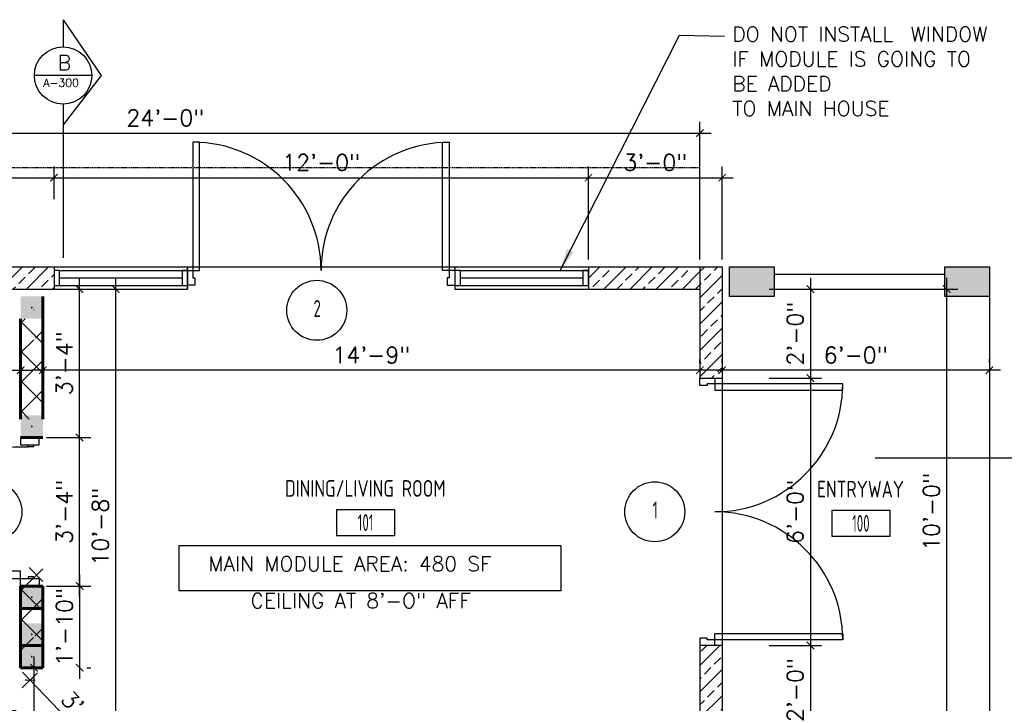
# Model space of a CAD drawing. Header units: inches. Extents: x -3803 to 30720, y -3756 to 4522.
# Tile 23 of 52: x 29242 to 29507, y 2631 to 2815. Entities that reach past the tile are written whole.
import ezdxf
from ezdxf.enums import TextEntityAlignment as Align

# ---------------------------------------------------------------- set-up
doc = ezdxf.new("R2010")
doc.units = ezdxf.units.IN
doc.header["$LTSCALE"] = 0.011
doc.header["$MEASUREMENT"] = 0
doc.header["$PDMODE"] = 1
doc.linetypes.add('DASHED', pattern=[0.75, 0.5, -0.25])
doc.layers.get('0').update_dxf_attribs({"linetype": 'CONTINUOUS'})
doc.layers.get('Defpoints').update_dxf_attribs({"linetype": 'CONTINUOUS'})
for name, color, linetype, lineweight in [('A-DETL-GENF', 92, 'CONTINUOUS', 9), ('A-WALL', 113, 'CONTINUOUS', 18), ('A-WALL-PATT', 111, 'CONTINUOUS', 60), ('DIM', 4, 'CONTINUOUS', 13)]:
    doc.layers.add(name, color=color, linetype=linetype, lineweight=lineweight)
for name, color, linetype in [('a-door', 2, 'CONTINUOUS'), ('G-SYMB', 1, 'CONTINUOUS'), ('Hatch-ExisWalls', 123, 'CONTINUOUS'), ('roof', 8, 'DASHED'), ('TEXT', 2, 'CONTINUOUS'), ('Walls', 5, 'CONTINUOUS')]:
    doc.layers.add(name, color=color, linetype=linetype)
doc.styles.add('MED', font='archstyl.shx', dxfattribs={"width": 0.8, "height": 0.125})
doc.styles.add('ROMANS', font='romans.shx')
doc.styles.add('SMA', font='archstyl.shx', dxfattribs={"width": 0.8, "height": 0.0625})
doc.dimstyles.new('ANGEL', dxfattribs={"dimtxt": 4.375, "dimasz": 2, "dimexe": 3, "dimexo": 2, "dimgap": 1.5, "dimtad": 1, "dimdec": 0, "dimzin": 3, "dimdsep": 46, "dimlunit": 4, "dimtxsty": 'ROMANS', "dimblk": 'ARCHTICK', "dimcen": 0, "dimdle": 3, "dimclrd": 4, "dimclre": 4, "dimclrt": 2, "dimadec": 0, "dimazin": 0, "dimtfac": 1, "dimtdec": 0, "dimtmove": 1, "dimatfit": 3, "dimfxl": 1, "dimfrac": 2, "dimtolj": 1, "dimtzin": 0, "dimarcsym": 0})
doc.dimstyles.new('Copy of STANDARD', dxfattribs={"dimtxt": 8, "dimasz": 3, "dimexe": 3, "dimexo": 3, "dimgap": 3, "dimtad": 1, "dimrnd": 1, "dimzin": 3, "dimdsep": 46, "dimlunit": 4, "dimtxsty": 'Standard', "dimblk": 'ARCHTICK', "dimcen": 3, "dimdle": 3, "dimadec": 0, "dimazin": 0, "dimtfac": 1, "dimtix": 1, "dimtofl": 0, "dimtmove": 1, "dimatfit": 3, "dimfxl": 3, "dimtolj": 1, "dimtzin": 0, "dimlwd": -1, "dimlwe": -1, "dimarcsym": 0})
pattern_1 = [(45, (-8.147, 0), (-3.5355339, 3.5355339), []), (45, (-4.6117, 0), (-3.5355339, 3.5355339), [2.5, -1.25])]

# ---------------------------------------------------------------- blocks, each defined once
blk = doc.blocks.new('AINC-DOORID')
at = {"layer": 'G-SYMB'}
blk.add_circle((0, 0), 0.1673, dxfattribs=at)
at = {"layer": 'G-SYMB', "color": 4, "linetype": 'Continuous', "style": 'SMA', "width": 0.75}
blk.add_attdef('DNUM', text='', height=0.0938, dxfattribs=at).set_placement((0.0025, 0.0102), align=Align.MIDDLE)
blk = doc.blocks.new('_ArchTick')
at = {"color": 0, "linetype": 'ByBlock', "const_width": 0.15}
blk.add_lwpolyline([(-0.5, -0.5), (0.5, 0.5)], dxfattribs=at)
blk = doc.blocks.new('*D388')
at = {"layer": 'Defpoints', "color": 0, "transparency": 16777216}
for p in [(-166.32, 0), (-157.39, 0), (-147.68, -128)]:
    blk.add_point(p, dxfattribs=at)
at = {"layer": 'DIM', "color": 4, "lineweight": -2, "transparency": 16777216}
for p, q in [((-157.39, -131), (-157.39, 3)), ((-164.32, 0), (-154.39, 0)), ((-149.68, -128), (-160.39, -128))]:
    blk.add_line(p, q, dxfattribs=at)
at = {"layer": 'DIM', "color": 4, "lineweight": -2, "transparency": 16777216, "xscale": 2, "yscale": 2, "zscale": 2}
for p, rotation in [((-157.39, 0), 90), ((-157.39, -128), 270)]:
    blk.add_blockref('_ArchTick', p, dxfattribs=dict(at, rotation=rotation))
at = {"layer": 'DIM', "color": 2, "transparency": 16777216, "insert": (-161.5, -64), "char_height": 4.375, "attachment_point": 5, "rotation": 90, "style": 'ROMANS'}
blk.add_mtext('\\A1;10\'-8"', dxfattribs=at)
blk = doc.blocks.new('AINC-ROOMID')
at = {"layer": 'G-SYMB'}
blk.add_lwpolyline([(-0.2473, -0.3519), (0.2533, -0.3519), (0.2533, -0.1607), (-0.2473, -0.1607)], close=True, dxfattribs=at)
at = {"layer": 'G-SYMB', "color": 4, "linetype": 'Continuous', "style": 'MED', "oblique": -180, "text_generation_flag": 6}
for tag, p in [('%%UROOM-ID', (0, 0.2093)), ('%%USPAN', (0, 0))]:
    blk.add_attdef(tag, text='', height=0.125, rotation=180, dxfattribs=at).set_placement(p, align=Align.MIDDLE)
at = {"layer": 'G-SYMB', "color": 4, "linetype": 'Continuous', "style": 'MED', "text_generation_flag": 6, "width": 0.75}
blk.add_attdef('R-NUM', text='', height=0.125, rotation=180, dxfattribs=at).set_placement((0.003, -0.2563), align=Align.MIDDLE)
blk = doc.blocks.new('*D399')
at = {"color": 4, "lineweight": -2, "ltscale": 10, "transparency": 16777216}
for p, q in [((-177, -19.88), (-177, -18.88)), ((0, -19.88), (0, -18.88)), ((3, -21.88), (-180, -21.88))]:
    blk.add_line(p, q, dxfattribs=at)
at = {"layer": 'Defpoints', "color": 0, "ltscale": 10, "transparency": 16777216}
for p in [(-177, -21.88), (-177, -21.88), (0, -21.88)]:
    blk.add_point(p, dxfattribs=at)
at = {"color": 4, "lineweight": -2, "ltscale": 10, "transparency": 16777216, "xscale": 2, "yscale": 2, "zscale": 2, "rotation": 180}
blk.add_blockref('_ArchTick', (-177, -21.88), dxfattribs=at)
at = {"color": 4, "lineweight": -2, "ltscale": 10, "transparency": 16777216, "xscale": 2, "yscale": 2, "zscale": 2}
blk.add_blockref('_ArchTick', (0, -21.88), dxfattribs=at)
at = {"color": 2, "ltscale": 10, "transparency": 16777216, "insert": (-88.5, -17.78), "char_height": 4.375, "attachment_point": 5, "style": 'ROMANS'}
blk.add_mtext('\\A1;14\'-9"', dxfattribs=at)
blk = doc.blocks.new('*D400')
at = {"layer": 'Defpoints', "color": 0, "ltscale": 10, "transparency": 16777216}
for p in [(-183, -21.88), (-280, -29.53), (-183, -29.53)]:
    blk.add_point(p, dxfattribs=at)
at = {"layer": 'DIM', "color": 4, "lineweight": -2, "ltscale": 10, "transparency": 16777216}
for p, q in [((-280, -27.53), (-280, -18.88)), ((-183, -27.53), (-183, -18.88)), ((-283, -21.88), (-180, -21.88))]:
    blk.add_line(p, q, dxfattribs=at)
at = {"layer": 'DIM', "color": 4, "lineweight": -2, "ltscale": 10, "transparency": 16777216, "xscale": 2, "yscale": 2, "zscale": 2, "rotation": 180}
blk.add_blockref('_ArchTick', (-280, -21.88), dxfattribs=at)
at = {"layer": 'DIM', "color": 4, "lineweight": -2, "ltscale": 10, "transparency": 16777216, "xscale": 2, "yscale": 2, "zscale": 2}
blk.add_blockref('_ArchTick', (-183, -21.88), dxfattribs=at)
at = {"layer": 'DIM', "color": 2, "ltscale": 10, "transparency": 16777216, "insert": (-231.5, -16.81), "char_height": 4.375, "attachment_point": 5, "style": 'ROMANS'}
blk.add_mtext('\\A1;8\'-1 {\\H0.7x;\\S3/4;}"', dxfattribs=at)
blk = doc.blocks.new('*D475')
at = {"layer": 'Defpoints', "color": 0, "ltscale": 10, "transparency": 16777216}
for p in [(-177, -80), (-167.09, -80), (-167.15, -102)]:
    blk.add_point(p, dxfattribs=at)
at = {"layer": 'DIM', "color": 4, "lineweight": -2, "ltscale": 10, "transparency": 16777216}
for p, q in [((-167.09, -105), (-167.09, -77)), ((-175, -80), (-164.09, -80)), ((-165.15, -102), (-164.09, -102))]:
    blk.add_line(p, q, dxfattribs=at)
at = {"layer": 'DIM', "color": 4, "lineweight": -2, "ltscale": 10, "transparency": 16777216, "xscale": 2, "yscale": 2, "zscale": 2}
for p, rotation in [((-167.09, -80), 90), ((-167.09, -102), 270)]:
    blk.add_blockref('_ArchTick', p, dxfattribs=dict(at, rotation=rotation))
at = {"layer": 'DIM', "color": 2, "ltscale": 10, "transparency": 16777216, "insert": (-171.2, -91), "char_height": 4.375, "attachment_point": 5, "rotation": 90, "style": 'ROMANS'}
blk.add_mtext('\\A1;1\'-10"', dxfattribs=at)
blk = doc.blocks.new('*D476')
at = {"layer": 'Defpoints', "color": 0, "ltscale": 10, "transparency": 16777216}
for p in [(-178, -40), (-167.11, -40), (-178, -80)]:
    blk.add_point(p, dxfattribs=at)
at = {"layer": 'DIM', "color": 4, "lineweight": -2, "ltscale": 10, "transparency": 16777216}
for p, q in [((-167.11, -83), (-167.11, -37)), ((-176, -40), (-164.11, -40)), ((-176, -80), (-164.11, -80))]:
    blk.add_line(p, q, dxfattribs=at)
at = {"layer": 'DIM', "color": 4, "lineweight": -2, "ltscale": 10, "transparency": 16777216, "xscale": 2, "yscale": 2, "zscale": 2}
for p, rotation in [((-167.11, -40), 90), ((-167.11, -80), 270)]:
    blk.add_blockref('_ArchTick', p, dxfattribs=dict(at, rotation=rotation))
at = {"layer": 'DIM', "color": 2, "ltscale": 10, "transparency": 16777216, "insert": (-171.21, -60), "char_height": 4.375, "attachment_point": 5, "rotation": 90, "style": 'ROMANS'}
blk.add_mtext('\\A1;3\'-4"', dxfattribs=at)
blk = doc.blocks.new('*D477')
at = {"layer": 'Defpoints', "color": 0, "ltscale": 10, "transparency": 16777216}
for p in [(-177, 0), (-167.15, 0), (-177, -40)]:
    blk.add_point(p, dxfattribs=at)
at = {"layer": 'DIM', "color": 4, "lineweight": -2, "ltscale": 10, "transparency": 16777216}
for p, q in [((-167.15, -43), (-167.15, 3)), ((-175, 0), (-164.15, 0)), ((-175, -40), (-164.15, -40))]:
    blk.add_line(p, q, dxfattribs=at)
at = {"layer": 'DIM', "color": 4, "lineweight": -2, "ltscale": 10, "transparency": 16777216, "xscale": 2, "yscale": 2, "zscale": 2}
for p, rotation in [((-167.15, 0), 90), ((-167.15, -40), 270)]:
    blk.add_blockref('_ArchTick', p, dxfattribs=dict(at, rotation=rotation))
at = {"layer": 'DIM', "color": 2, "ltscale": 10, "transparency": 16777216, "insert": (-171.25, -20), "char_height": 4.375, "attachment_point": 5, "rotation": 90, "style": 'ROMANS'}
blk.add_mtext('\\A1;3\'-4"', dxfattribs=at)
blk = doc.blocks.new('*D478')
at = {"layer": 'Defpoints', "color": 0, "ltscale": 10, "transparency": 16777216}
for p in [(-177, -102), (-151.93, -128), (-155.39, -131.33)]:
    blk.add_point(p, dxfattribs=at)
at = {"layer": 'DIM', "color": 4, "lineweight": -2, "ltscale": 10, "transparency": 16777216}
for p, q in [((-178.44, -103.39), (-182.61, -107.41)), ((-182.53, -103.17), (-153.3, -133.49)), ((-153.37, -129.39), (-157.55, -133.41))]:
    blk.add_line(p, q, dxfattribs=at)
at = {"layer": 'DIM', "color": 4, "lineweight": -2, "ltscale": 10, "transparency": 16777216, "xscale": 2, "yscale": 2, "zscale": 2}
for p, rotation in [((-180.45, -105.33), 133.9537761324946), ((-155.39, -131.33), 313.9537761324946)]:
    blk.add_blockref('_ArchTick', p, dxfattribs=dict(at, rotation=rotation))
at = {"layer": 'DIM', "color": 2, "ltscale": 10, "transparency": 16777216, "insert": (-164.96, -115.48), "char_height": 4.375, "attachment_point": 5, "rotation": 313.9538, "style": 'ROMANS'}
blk.add_mtext('\\A1;3\'-0"', dxfattribs=at)
blk = doc.blocks.new('*D404')
at = {"layer": 'Defpoints', "color": 0, "ltscale": 10, "transparency": 16777216}
for p in [(-179.39, -102), (-178.86, -102), (-178.86, -141)]:
    blk.add_point(p, dxfattribs=at)
at = {"layer": 'DIM', "color": 4, "lineweight": -2, "ltscale": 10, "transparency": 16777216}
for p, q in [((-179.39, -144), (-179.39, -99)), ((-180.86, -102), (-182.39, -102)), ((-180.86, -141), (-182.39, -141))]:
    blk.add_line(p, q, dxfattribs=at)
at = {"layer": 'DIM', "color": 4, "lineweight": -2, "ltscale": 10, "transparency": 16777216, "xscale": 2, "yscale": 2, "zscale": 2}
for p, rotation in [((-179.39, -102), 90), ((-179.39, -141), 270)]:
    blk.add_blockref('_ArchTick', p, dxfattribs=dict(at, rotation=rotation))
at = {"layer": 'DIM', "color": 2, "ltscale": 10, "transparency": 16777216, "insert": (-183.49, -121.5), "char_height": 4.375, "attachment_point": 5, "rotation": 90, "style": 'ROMANS'}
blk.add_mtext('\\A1;3\'-3"', dxfattribs=at)
blk = doc.blocks.new('*U7')
for points in [[(0, 0), (1.5, 0), (1.5, 2), (2, 2), (2, 4), (0, 4)], [(72, 0), (70.5, 0), (70.5, 2), (70, 2), (70, 4), (72, 4)]]:
    blk.add_lwpolyline(points)
for points in [[(3.25, 0), (3.25, -34.5), (1.5, -34.5), (1.5, 0)], [(68.75, 0), (68.75, -34.5), (70.5, -34.5), (70.5, 0)]]:
    blk.add_lwpolyline(points, close=True)
for centre, start, end in [((1.5, 0), 270, 0), ((70.5, 0), 180, 270)]:
    blk.add_arc(centre, 34.5, start, end)
blk = doc.blocks.new('*D417')
at = {"layer": 'Defpoints', "color": 0, "transparency": 16777216}
for p in [(0, 42), (0, 6), (-288, 0)]:
    blk.add_point(p, dxfattribs=at)
at = {"layer": 'DIM', "color": 4, "lineweight": -2, "transparency": 16777216}
for p, q in [((-288, 2), (-288, 45)), ((0, 8), (0, 45)), ((-291, 42), (3, 42))]:
    blk.add_line(p, q, dxfattribs=at)
at = {"layer": 'DIM', "color": 4, "lineweight": -2, "transparency": 16777216, "xscale": 2, "yscale": 2, "zscale": 2, "rotation": 180}
blk.add_blockref('_ArchTick', (-288, 42), dxfattribs=at)
at = {"layer": 'DIM', "color": 4, "lineweight": -2, "transparency": 16777216, "xscale": 2, "yscale": 2, "zscale": 2}
blk.add_blockref('_ArchTick', (0, 42), dxfattribs=at)
at = {"layer": 'DIM', "color": 2, "transparency": 16777216, "insert": (-144, 46.1), "char_height": 4.375, "attachment_point": 5, "style": 'ROMANS'}
blk.add_mtext('\\A1;24\'-0"', dxfattribs=at)
blk = doc.blocks.new('*D419')
at = {"layer": 'Defpoints', "color": 0, "transparency": 16777216}
for p in [(56.23, 0), (56.23, -120), (66.47, -120)]:
    blk.add_point(p, dxfattribs=at)
at = {"layer": 'Walls', "color": 4, "lineweight": -2, "transparency": 16777216}
for p, q in [((66.47, 3), (66.47, -123)), ((58.23, 0), (69.47, 0)), ((58.23, -120), (69.47, -120))]:
    blk.add_line(p, q, dxfattribs=at)
at = {"layer": 'Walls', "color": 4, "lineweight": -2, "transparency": 16777216, "xscale": 2, "yscale": 2, "zscale": 2}
for p, rotation in [((66.47, 0), 90), ((66.47, -120), 270)]:
    blk.add_blockref('_ArchTick', p, dxfattribs=dict(at, rotation=rotation))
at = {"layer": 'Walls', "color": 2, "transparency": 16777216, "insert": (62.37, -60), "char_height": 4.375, "attachment_point": 5, "rotation": 90, "style": 'ROMANS'}
blk.add_mtext('\\A1;10\'-0"', dxfattribs=at)
blk = doc.blocks.new('*D439')
at = {"layer": 'Defpoints', "color": 0, "ltscale": 10, "transparency": 16777216}
for p in [(16.66, 0), (16.66, -24), (29.79, -24)]:
    blk.add_point(p, dxfattribs=at)
at = {"layer": 'DIM', "color": 4, "lineweight": -2, "ltscale": 10, "transparency": 16777216}
for p, q in [((29.79, 3), (29.79, -27)), ((18.66, 0), (32.79, 0)), ((18.66, -24), (32.79, -24))]:
    blk.add_line(p, q, dxfattribs=at)
at = {"layer": 'DIM', "color": 4, "lineweight": -2, "ltscale": 10, "transparency": 16777216, "xscale": 2, "yscale": 2, "zscale": 2}
for p, rotation in [((29.79, 0), 90), ((29.79, -24), 270)]:
    blk.add_blockref('_ArchTick', p, dxfattribs=dict(at, rotation=rotation))
at = {"layer": 'DIM', "color": 2, "ltscale": 10, "transparency": 16777216, "insert": (25.68, -12), "char_height": 4.375, "attachment_point": 5, "rotation": 90, "style": 'ROMANS'}
blk.add_mtext('\\A1;2\'-0"', dxfattribs=at)
blk = doc.blocks.new('*D440')
at = {"layer": 'Defpoints', "color": 0, "ltscale": 10, "transparency": 16777216}
for p in [(16.66, -24), (16.66, -96), (29.77, -96)]:
    blk.add_point(p, dxfattribs=at)
at = {"layer": 'DIM', "color": 4, "lineweight": -2, "ltscale": 10, "transparency": 16777216}
for p, q in [((29.77, -21), (29.77, -99)), ((18.66, -24), (32.77, -24)), ((18.66, -96), (32.77, -96))]:
    blk.add_line(p, q, dxfattribs=at)
at = {"layer": 'DIM', "color": 4, "lineweight": -2, "ltscale": 10, "transparency": 16777216, "xscale": 2, "yscale": 2, "zscale": 2}
for p, rotation in [((29.77, -24), 90), ((29.77, -96), 270)]:
    blk.add_blockref('_ArchTick', p, dxfattribs=dict(at, rotation=rotation))
at = {"layer": 'DIM', "color": 2, "ltscale": 10, "transparency": 16777216, "insert": (25.66, -60), "char_height": 4.375, "attachment_point": 5, "rotation": 90, "style": 'ROMANS'}
blk.add_mtext('\\A1;6\'-0"', dxfattribs=at)
blk = doc.blocks.new('*D441')
at = {"layer": 'Defpoints', "color": 0, "ltscale": 10, "transparency": 16777216}
for p in [(16.66, -96), (16.66, -120), (29.79, -120)]:
    blk.add_point(p, dxfattribs=at)
at = {"layer": 'DIM', "color": 4, "lineweight": -2, "ltscale": 10, "transparency": 16777216}
for p, q in [((29.79, -93), (29.79, -123)), ((18.66, -96), (32.79, -96)), ((18.66, -120), (32.79, -120))]:
    blk.add_line(p, q, dxfattribs=at)
at = {"layer": 'DIM', "color": 4, "lineweight": -2, "ltscale": 10, "transparency": 16777216, "xscale": 2, "yscale": 2, "zscale": 2}
for p, rotation in [((29.79, -96), 90), ((29.79, -120), 270)]:
    blk.add_blockref('_ArchTick', p, dxfattribs=dict(at, rotation=rotation))
at = {"layer": 'DIM', "color": 2, "ltscale": 10, "transparency": 16777216, "insert": (25.68, -108), "char_height": 4.375, "attachment_point": 5, "rotation": 90, "style": 'ROMANS'}
blk.add_mtext('\\A1;2\'-0"', dxfattribs=at)
blk = doc.blocks.new('*D447')
at = {"layer": 'Defpoints', "color": 0, "ltscale": 10, "transparency": 16777216}
for p in [(-222, 30.03), (-174, 30), (-174, 22.17)]:
    blk.add_point(p, dxfattribs=at)
at = {"layer": 'DIM', "color": 4, "lineweight": -2, "ltscale": 10, "transparency": 16777216}
for p, q in [((-174, 24.17), (-174, 33)), ((-225, 30), (-171, 30)), ((-222, 28.03), (-222, 27))]:
    blk.add_line(p, q, dxfattribs=at)
at = {"layer": 'DIM', "color": 4, "lineweight": -2, "ltscale": 10, "transparency": 16777216, "xscale": 2, "yscale": 2, "zscale": 2, "rotation": 180}
blk.add_blockref('_ArchTick', (-222, 30), dxfattribs=at)
at = {"layer": 'DIM', "color": 4, "lineweight": -2, "ltscale": 10, "transparency": 16777216, "xscale": 2, "yscale": 2, "zscale": 2}
blk.add_blockref('_ArchTick', (-174, 30), dxfattribs=at)
at = {"layer": 'DIM', "color": 2, "ltscale": 10, "transparency": 16777216, "insert": (-198, 34.1), "char_height": 4.375, "attachment_point": 5, "style": 'ROMANS'}
blk.add_mtext('\\A1;4\'-0"', dxfattribs=at)
blk = doc.blocks.new('*D448')
at = {"layer": 'Defpoints', "color": 0, "ltscale": 10, "transparency": 16777216}
for p in [(-30, 30), (-174, 22.23), (-30, 6)]:
    blk.add_point(p, dxfattribs=at)
at = {"layer": 'DIM', "color": 4, "lineweight": -2, "ltscale": 10, "transparency": 16777216}
for p, q in [((-174, 24.23), (-174, 33)), ((-30, 8), (-30, 33)), ((-177, 30), (-27, 30))]:
    blk.add_line(p, q, dxfattribs=at)
at = {"layer": 'DIM', "color": 4, "lineweight": -2, "ltscale": 10, "transparency": 16777216, "xscale": 2, "yscale": 2, "zscale": 2, "rotation": 180}
blk.add_blockref('_ArchTick', (-174, 30), dxfattribs=at)
at = {"layer": 'DIM', "color": 4, "lineweight": -2, "ltscale": 10, "transparency": 16777216, "xscale": 2, "yscale": 2, "zscale": 2}
blk.add_blockref('_ArchTick', (-30, 30), dxfattribs=at)
at = {"layer": 'DIM', "color": 2, "ltscale": 10, "transparency": 16777216, "insert": (-102, 34.1), "char_height": 4.375, "attachment_point": 5, "style": 'ROMANS'}
blk.add_mtext('\\A1;12\'-0"', dxfattribs=at)
blk = doc.blocks.new('*D449')
at = {"layer": 'Defpoints', "color": 0, "ltscale": 10, "transparency": 16777216}
for p in [(6, 30), (-30, 22.29), (6, 6)]:
    blk.add_point(p, dxfattribs=at)
at = {"layer": 'DIM', "color": 4, "lineweight": -2, "ltscale": 10, "transparency": 16777216}
for p, q in [((-30, 24.29), (-30, 33)), ((6, 8), (6, 33)), ((-33, 30), (9, 30))]:
    blk.add_line(p, q, dxfattribs=at)
at = {"layer": 'DIM', "color": 4, "lineweight": -2, "ltscale": 10, "transparency": 16777216, "xscale": 2, "yscale": 2, "zscale": 2, "rotation": 180}
blk.add_blockref('_ArchTick', (-30, 30), dxfattribs=at)
at = {"layer": 'DIM', "color": 4, "lineweight": -2, "ltscale": 10, "transparency": 16777216, "xscale": 2, "yscale": 2, "zscale": 2}
blk.add_blockref('_ArchTick', (6, 30), dxfattribs=at)
at = {"layer": 'DIM', "color": 2, "ltscale": 10, "transparency": 16777216, "insert": (-12, 34.1), "char_height": 4.375, "attachment_point": 5, "style": 'ROMANS'}
blk.add_mtext('\\A1;3\'-0"', dxfattribs=at)
blk = doc.blocks.new('*D472')
at = {"color": 4, "lineweight": -2, "ltscale": 10, "transparency": 16777216}
for p, q in [((6, -19.88), (6, -18.88)), ((78, -19.88), (78, -18.88)), ((81, -21.88), (3, -21.88))]:
    blk.add_line(p, q, dxfattribs=at)
at = {"layer": 'Defpoints', "color": 0, "ltscale": 10, "transparency": 16777216}
for p in [(6, -21.88), (6, -21.88), (78, -21.88)]:
    blk.add_point(p, dxfattribs=at)
at = {"color": 4, "lineweight": -2, "ltscale": 10, "transparency": 16777216, "xscale": 2, "yscale": 2, "zscale": 2, "rotation": 180}
blk.add_blockref('_ArchTick', (6, -21.88), dxfattribs=at)
at = {"color": 4, "lineweight": -2, "ltscale": 10, "transparency": 16777216, "xscale": 2, "yscale": 2, "zscale": 2}
blk.add_blockref('_ArchTick', (78, -21.88), dxfattribs=at)
at = {"color": 2, "ltscale": 10, "transparency": 16777216, "insert": (42, -17.78), "char_height": 4.375, "attachment_point": 5, "style": 'ROMANS'}
blk.add_mtext('\\A1;6\'-0"', dxfattribs=at)
blk = doc.blocks.new('typical interior floor plan')
at = {"layer": 'A-DETL-GENF'}
h = blk.add_hatch(color=253, dxfattribs=at)
h.paths.add_polyline_path([(-179.83, -8), (-177, -8), (-177, -2), (-183, -2), (-183, -8), (-179.88, -8)], flags=0)
h.paths.add_polyline_path([(-180, -5.25), (-180.12, -5.21), (-180.21, -5.12), (-180.24, -5.06), (-180.24, -4.94), (-180.17, -4.83), (-180.12, -4.79), (-180, -4.75), (-179.88, -4.79), (-179.79, -4.88), (-179.76, -4.94), (-179.76, -5.06), (-179.83, -5.17), (-179.88, -5.21)], flags=0)
for points in [[(-180, -5.25), (-179.88, -5.21), (-179.79, -5.12), (-179.76, -5.06), (-179.76, -4.94), (-179.83, -4.83), (-179.88, -4.79), (-180, -4.75), (-180.12, -4.79), (-180.21, -4.88), (-180.24, -4.94), (-180.24, -5.06), (-180.17, -5.17), (-180.12, -5.21)], [(-180, -37.25), (-179.88, -37.21), (-179.79, -37.12), (-179.76, -37.06), (-179.76, -36.94), (-179.83, -36.83), (-179.88, -36.79), (-180, -36.75), (-180.12, -36.79), (-180.21, -36.88), (-180.24, -36.94), (-180.24, -37.06), (-180.17, -37.17), (-180.12, -37.21)], [(-180, -83.25), (-179.88, -83.21), (-179.79, -83.12), (-179.76, -83.06), (-179.76, -82.94), (-179.83, -82.83), (-179.88, -82.79), (-180, -82.75), (-180.12, -82.79), (-180.21, -82.88), (-180.24, -82.94), (-180.24, -83.06), (-180.17, -83.17), (-180.12, -83.21)], [(-180, -93.25), (-179.88, -93.21), (-179.79, -93.12), (-179.76, -93.06), (-179.76, -92.94), (-179.83, -92.83), (-179.88, -92.79), (-180, -92.75), (-180.12, -92.79), (-180.21, -92.88), (-180.24, -92.94), (-180.24, -93.06), (-180.17, -93.17), (-180.12, -93.21)], [(-180, -99.25), (-179.88, -99.21), (-179.79, -99.12), (-179.76, -99.06), (-179.76, -98.94), (-179.83, -98.83), (-179.88, -98.79), (-180, -98.75), (-180.12, -98.79), (-180.21, -98.88), (-180.24, -98.94), (-180.24, -99.06), (-180.17, -99.17), (-180.12, -99.21)]]:
    blk.add_hatch(color=7, dxfattribs=at).paths.add_polyline_path(points, flags=0)
h = blk.add_hatch(color=253, dxfattribs=at)
h.paths.add_polyline_path([(-179.83, -40), (-177, -40), (-177, -34), (-183, -34), (-183, -40), (-179.88, -40)], flags=0)
h.paths.add_polyline_path([(-180, -37.25), (-180.12, -37.21), (-180.21, -37.12), (-180.24, -37.06), (-180.24, -36.94), (-180.17, -36.83), (-180.12, -36.79), (-180, -36.75), (-179.88, -36.79), (-179.79, -36.88), (-179.76, -36.94), (-179.76, -37.06), (-179.83, -37.17), (-179.88, -37.21)], flags=0)
h = blk.add_hatch(color=253, dxfattribs=at)
h.paths.add_polyline_path([(-179.83, -86), (-177, -86), (-177, -80), (-183, -80), (-183, -86), (-179.88, -86)], flags=0)
h.paths.add_polyline_path([(-180, -83.25), (-180.12, -83.21), (-180.21, -83.12), (-180.24, -83.06), (-180.24, -82.94), (-180.17, -82.83), (-180.12, -82.79), (-180, -82.75), (-179.88, -82.79), (-179.79, -82.88), (-179.76, -82.94), (-179.76, -83.06), (-179.83, -83.17), (-179.88, -83.21)], flags=0)
h = blk.add_hatch(color=253, dxfattribs=at)
h.paths.add_polyline_path([(-179.83, -96), (-177, -96), (-177, -90), (-183, -90), (-183, -96), (-179.88, -96)], flags=0)
h.paths.add_polyline_path([(-180, -93.25), (-180.12, -93.21), (-180.21, -93.12), (-180.24, -93.06), (-180.24, -92.94), (-180.17, -92.83), (-180.12, -92.79), (-180, -92.75), (-179.88, -92.79), (-179.79, -92.88), (-179.76, -92.94), (-179.76, -93.06), (-179.83, -93.17), (-179.88, -93.21)], flags=0)
h = blk.add_hatch(color=253, dxfattribs=at)
h.paths.add_polyline_path([(-179.83, -102), (-177, -102), (-177, -96), (-183, -96), (-183, -102), (-179.88, -102)], flags=0)
h.paths.add_polyline_path([(-180, -99.25), (-180.12, -99.21), (-180.21, -99.12), (-180.24, -99.06), (-180.24, -98.94), (-180.17, -98.83), (-180.12, -98.79), (-180, -98.75), (-179.88, -98.79), (-179.79, -98.88), (-179.76, -98.94), (-179.76, -99.06), (-179.83, -99.17), (-179.88, -99.21)], flags=0)
at = {"layer": 'A-WALL-PATT', "lineweight": 9}
h = blk.add_hatch(dxfattribs=at)
h.set_pattern_fill('FP_1', color=256, style=0, pattern_type=2)
h.set_pattern_definition([(45, (-181.375, -247.625), (-4.00647, 4.00647), []), (135, (-181.375, -247.625), (-4.00647, -4.00647), [])])
h.paths.add_polyline_path([(-179.27, -94.11), (-179.41, -94.03), (-179.49, -93.89), (-179.49, -93.73), (-179.41, -93.59), (-179.27, -93.51), (-179.11, -93.51), (-178.97, -93.59), (-178.89, -93.73), (-178.89, -93.89), (-178.97, -94.03), (-179.11, -94.11)], flags=16)
h.paths.add_polyline_path([(-179.11, -71.74), (-179.27, -71.74), (-179.41, -71.66), (-179.49, -71.52), (-179.49, -71.36), (-179.41, -71.22), (-179.27, -71.14), (-179.11, -71.14), (-178.97, -71.22), (-178.89, -71.36), (-178.89, -71.52), (-178.97, -71.66)])
h.paths.add_polyline_path([(-179.19, -28.13), (-179.34, -28.08), (-179.46, -27.97), (-179.49, -27.89), (-179.49, -27.73), (-179.41, -27.59), (-179.34, -27.54), (-179.19, -27.5), (-179.03, -27.54), (-178.92, -27.66), (-178.89, -27.73), (-178.89, -27.89), (-178.97, -28.03), (-179.03, -28.08)], flags=16)
h.paths.add_polyline_path([(-179.19, -13.75), (-179.34, -13.71), (-179.46, -13.59), (-179.49, -13.52), (-179.49, -13.36), (-179.41, -13.22), (-179.34, -13.17), (-179.19, -13.13), (-179.03, -13.17), (-178.92, -13.28), (-178.89, -13.36), (-178.89, -13.52), (-178.97, -13.66), (-179.03, -13.71)], flags=16)
h.paths.add_polyline_path([(-179.19, -6.13), (-179.34, -6.08), (-179.46, -5.97), (-179.49, -5.89), (-179.49, -5.73), (-179.41, -5.59), (-179.34, -5.54), (-179.19, -5.5), (-179.03, -5.54), (-178.92, -5.66), (-178.89, -5.73), (-178.89, -5.89), (-178.97, -6.03), (-179.03, -6.08)])
h.paths.add_polyline_path([(-183, -35), (-177, -35), (-177, -8), (-183, -8)])
h.paths.add_polyline_path([(-177, -75), (-183, -75), (-183, -97), (-177, -97)])
at = {"layer": 'Hatch-ExisWalls'}
h = blk.add_hatch(color=0, dxfattribs=at)
h.dxf.hatch_style = 1
h.paths.add_polyline_path([(8, 6), (20, 6), (20, -2), (8, -2)])
h.paths.add_polyline_path([(66, 6), (78, 6), (78, -2), (66, -2)])
h.paths.add_polyline_path([(8, -118), (20, -118), (20, -126), (8, -126)])
h.paths.add_polyline_path([(66, -118), (78, -118), (78, -126), (66, -126)])
at = {"color": 1, "ltscale": 10}
for p, q in [((-171.56, 72.55), (-171.56, 65.25)), ((-171.56, 72.55), (-161.34, 57.5)), ((-163.83, 57.52), (-179.28, 57.52)), ((-161.34, 57.5), (-171.56, 44.19)), ((-171.56, 49.8), (-171.56, 8.43)), ((47.27, -45.48), (111.39, -45.48))]:
    blk.add_line(p, q, dxfattribs=at)
at = {"color": 1}
for p, q in [((-138, 6), (-66, 6)), ((78, -2), (78, -118)), ((6, -24), (6, -60)), ((6, -60), (6, -96))]:
    blk.add_line(p, q, dxfattribs=at)
at = {"color": 1, "ltscale": 10}
blk.add_circle((-171.56, 57.52), 7.73, dxfattribs=at)
at = {"layer": 'a-door'}
for p, q in [((-174, 6), (-138, 6)), ((-66, 6), (-30, 6)), ((-172.5, 5), (-138, 5)), ((-172.5, 3), (-139.5, 3)), ((-64.5, 5), (-30, 5)), ((-64.5, 3), (-31.5, 3)), ((-174, 0), (-138, 0)), ((-172.5, 1), (-138, 1)), ((-66, 0), (-30, 0)), ((-64.5, 1), (-30, 1))]:
    blk.add_line(p, q, dxfattribs=at)
at = {"layer": 'a-door', "color": 2, "linetype": 'Continuous', "lineweight": -3}
for p, q in [((-183, -40), (-183, -42)), ((-183, -42), (-178, -42)), ((-181, -42.5), (-181, -42)), ((-181, -42), (-179.5, -42)), ((-179.5, -42), (-179.5, -42.5)), ((-178, -42), (-178, -40)), ((-179.5, -42.5), (-181, -42.5))]:
    blk.add_line(p, q, dxfattribs=at)
at = {"layer": 'a-door'}
for points in [[(-174, 1), (-172.5, 1), (-172.5, 5), (-174, 5)], [(-139.5, 1), (-138, 1), (-138, 5), (-139.5, 5)], [(-66, 1), (-64.5, 1), (-64.5, 5), (-66, 5)], [(-31.5, 1), (-30, 1), (-30, 5), (-31.5, 5)]]:
    blk.add_lwpolyline(points, close=True, dxfattribs=at)
at = {"layer": 'a-door', "color": 2, "linetype": 'Continuous', "lineweight": -3}
for points in [[(-183, -78), (-183, -76), (-219, -76), (-219, -78)], [(-178, -78), (-178, -80), (-183, -80), (-183, -78)], [(-179.5, -78), (-179.5, -77.5), (-181, -77.5), (-181, -78)]]:
    blk.add_lwpolyline(points, close=True, dxfattribs=at)
at = {"layer": 'a-door', "color": 2, "linetype": 'Continuous', "lineweight": -3, "extrusion": (0, 0, -1)}
blk.add_arc((182.58, -79.01), 36.54, 4.7212, 92.4814, dxfattribs=at)
at = {"layer": 'A-WALL', "lineweight": 60}
for p, q in [((-177, -2), (-177, -35)), ((-183, -8), (-183, -35)), ((-177, -40), (-183, -40)), ((-183, -80), (-177, -80)), ((-183, -80), (-177, -80)), ((-183, -80), (-183, -102)), ((-177, -80), (-177, -102)), ((-183, -86), (-177, -86)), ((-183, -96), (-177, -96)), ((-183, -102), (-177, -102))]:
    blk.add_line(p, q, dxfattribs=at)
at = {"layer": 'TEXT', "color": 2}
blk.add_lwpolyline([(-140.29, -69.06), (-37.42, -69.06), (-37.42, -81.27), (-140.29, -81.27)], close=True, dxfattribs=at)
at = {"layer": 'Walls'}
for p, q in [((-222, 6), (-174, 6)), ((-174, 6), (-174, 0)), ((-138, 0), (-138, 6)), ((-138, 6), (-138, 0)), ((-66, 6), (-66, 0)), ((-66, 6), (-66, 0)), ((-30, 6), (6, 6)), ((-30, 6), (-30, 0)), ((0, 6), (0, -24)), ((6, 6), (6, -30)), ((78, 6), (78, 0)), ((20, 4), (66, 4)), ((-30, 0), (0, 0)), ((-222, 0), (-174, 0)), ((20, 0), (66, 0)), ((0, -24), (6, -24)), ((6, -96), (0, -96)), ((0, -96), (0, -134)), ((6, -96), (6, -134))]:
    blk.add_line(p, q, dxfattribs=at)
for points in [[(8, 6), (20, 6), (20, -2), (8, -2)], [(66, 6), (78, 6), (78, -2), (66, -2)]]:
    blk.add_lwpolyline(points, close=True, dxfattribs=at)
at = {"xscale": 48.29248555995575, "yscale": 48.29248555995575, "zscale": 48.29248555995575}
for p, values in [((-103.22, -5.73), {'DNUM': '2'}), ((-190.75, -59.99), {'DNUM': '3'}), ((-12.16, -60), {'DNUM': '1'})]:
    blk.add_blockref('AINC-DOORID', p, dxfattribs=at).add_auto_attribs(values)
ref = blk.add_blockref('AINC-ROOMID', (-90.15, -53.69), dxfattribs=dict(xscale=31.40809428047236, yscale=35.94597718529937, zscale=31.40809428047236))
ref.add_attrib('%%USPAN', 'DINING/LIVING ROOM', dxfattribs={"layer": 'G-SYMB', "color": 4, "linetype": 'Continuous', "height": 4.4932, "rotation": 180, "style": 'MED', "text_generation_flag": 6, "width": 0.873758}).set_placement((-90.15, -53.69), align=Align.MIDDLE)
ref.add_attrib('R-NUM', '101', dxfattribs={"layer": 'G-SYMB', "color": 4, "linetype": 'Continuous', "height": 4.493, "rotation": 180, "style": 'MED', "text_generation_flag": 6, "width": 0.655319}).set_placement((-90.05, -62.9), align=Align.MIDDLE)
ref = blk.add_blockref('AINC-ROOMID', (43.28, -53.88), dxfattribs=dict(xscale=31.40809428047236, yscale=35.94597718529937, zscale=31.40809428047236))
ref.add_attrib('%%USPAN', 'ENTRYWAY', dxfattribs={"layer": 'G-SYMB', "color": 4, "linetype": 'Continuous', "height": 4.493, "rotation": 180, "style": 'MED', "text_generation_flag": 6, "width": 0.873758}).set_placement((43.28, -53.88), align=Align.MIDDLE)
ref.add_attrib('R-NUM', '100', dxfattribs={"layer": 'G-SYMB', "color": 4, "linetype": 'Continuous', "height": 4.493, "rotation": 180, "style": 'MED', "text_generation_flag": 6, "width": 0.655319}).set_placement((43.37, -63.1), align=Align.MIDDLE)
at = {"layer": 'a-door', "color": 2, "linetype": 'Continuous', "lineweight": -3}
for p, rotation in [((-66.06, 5.03), 180), ((4, -96), 90)]:
    blk.add_blockref('*U7', p, dxfattribs=dict(at, rotation=rotation))
at = {"layer": 'TEXT', "color": 2, "char_height": 4.0007, "attachment_point": 1}
for s, insert, width in [('\\pxql;{\\Fromans|c0;DO NOT INSTALL ^IWINDOW IF MODULE IS GOING TO BE ADDED \\PTO MAIN HOUSE}', (8.72, 70.64), 76.214), ('{\\Fromans|c0;B}', (-172.99, 62.96), 137.2543), ('{\\Fromans|c0;MAIN MODULE AREA: 480 SF}', (-132.47, -71.99), 137.2543), ('{\\Fromans|c0;CEILING AT 8\'-O" AFF}', (-121.07, -81.93), 137.2543)]:
    blk.add_mtext(s, dxfattribs=dict(at, insert=insert, width=width))
at = {"ltscale": 10}
for base, p1, p2, picture, middle in [((-177, -21.88), (0, -21.88), (-177, -21.88), '*D399', (-88.5, -17.78)), ((6, -21.88), (78, -21.88), (6, -21.88), '*D472', (42, -17.78))]:
    dim = blk.add_linear_dim(base=base, p1=p1, p2=p2, dimstyle='ANGEL', dxfattribs=at)
    dim.commit()
    dim.dimension.update_dxf_attribs({"geometry": picture, "text_midpoint": middle})
at = {"layer": 'DIM'}
dim = blk.add_linear_dim(base=(0, 42), p1=(-288, 0), p2=(0, 6), dimstyle='ANGEL', dxfattribs=at)
dim.commit()
dim.dimension.update_dxf_attribs({"geometry": '*D417', "text_midpoint": (-144, 46.1)})
at = {"layer": 'DIM', "ltscale": 10}
for base, p1, p2, picture, middle in [((-174, 30), (-222, 30.03), (-174, 22.17), '*D447', (-198, 34.1)), ((-30, 30), (-174, 22.23), (-30, 6), '*D448', (-102, 34.1)), ((6, 30), (-30, 22.29), (6, 6), '*D449', (-12, 34.1))]:
    dim = blk.add_linear_dim(base=base, p1=p1, p2=p2, dimstyle='ANGEL', dxfattribs=at)
    dim.commit()
    dim.dimension.update_dxf_attribs({"geometry": picture, "text_midpoint": middle})
for base, p1, p2, picture, middle in [((-167.15, 0), (-177, -40), (-177, 0), '*D477', (-171.25, -20)), ((29.79, -24), (16.66, 0), (16.66, -24), '*D439', (25.68, -12)), ((29.77, -96), (16.66, -24), (16.66, -96), '*D440', (25.66, -60)), ((-167.11, -40), (-178, -80), (-178, -40), '*D476', (-171.21, -60)), ((29.79, -120), (16.66, -96), (16.66, -120), '*D441', (25.68, -108)), ((-179.39, -102), (-178.86, -141), (-178.86, -102), '*D404', (-183.49, -121.5))]:
    dim = blk.add_linear_dim(base=base, p1=p1, p2=p2, angle=90, dimstyle='ANGEL', dxfattribs=at)
    dim.commit()
    dim.dimension.update_dxf_attribs({"geometry": picture, "text_midpoint": middle})
at = {"layer": 'DIM'}
dim = blk.add_linear_dim(base=(-157.39, 0), p1=(-147.68, -128), p2=(-166.32, 0), angle=90, dimstyle='ANGEL', dxfattribs=at)
dim.commit()
dim.dimension.update_dxf_attribs({"geometry": '*D388', "text_midpoint": (-161.5, -64)})
at = {"layer": 'DIM', "ltscale": 10}
dim = blk.add_linear_dim(base=(-183, -21.88), p1=(-280, -29.53), p2=(-183, -29.53), text='8\'-1 {\\H0.7x;\\S3/4;}"', dimstyle='ANGEL', dxfattribs=at)
dim.commit()
dim.dimension.update_dxf_attribs({"geometry": '*D400', "text_midpoint": (-231.5, -16.81)})
dim = blk.add_linear_dim(base=(-167.09, -80), p1=(-167.15, -102), p2=(-177, -80), angle=90, dimstyle='ANGEL', dxfattribs=at)
dim.commit()
dim.dimension.update_dxf_attribs({"geometry": '*D475', "text_midpoint": (-167.09, -91), "dimtype": 128})
dim = blk.add_aligned_dim(p1=(-177, -102), p2=(-151.93, -128), distance=-4.8, dimstyle='ANGEL', dxfattribs=at)
dim.commit()
dim.dimension.update_dxf_attribs({"geometry": '*D478', "text_midpoint": (-164.96, -115.48)})
at = {"layer": 'Walls'}
dim = blk.add_linear_dim(base=(66.47, -120), p1=(56.23, 0), p2=(56.23, -120), angle=90, dimstyle='ANGEL', dxfattribs=at)
dim.commit()
dim.dimension.update_dxf_attribs({"geometry": '*D419', "text_midpoint": (62.37, -60)})
at = {"layer": 'TEXT', "color": 9, "ltscale": 10, "annotation_type": 0, "has_hookline": 1, "hookline_direction": 0, "text_width": 68.2}
blk.add_leader([(-37.66, 5), (-5.53, 68.37), (6.67, 68.15)], dimstyle='Copy of STANDARD', override={"dimasz": 6, "dimtad": 0}, dxfattribs=at)

msp = doc.modelspace()

# ---------------------------------------------------------------- hatches: boundary and pattern name
at = {"layer": 'Hatch-ExisWalls'}
h = msp.add_hatch(dxfattribs=at)
h.set_pattern_fill('ANSI33', color=4, scale=20)
h.set_pattern_definition([(45, (-8.147, 0), (-3.5355339, 3.5355339), []), (45, (-4.6117, 0), (-3.5355339, 3.5355339), [2.5, -1.25])])
h.paths.add_polyline_path([(29250.8527224, 2748.1070165), (29202.8527224, 2748.1070165), (29202.8527224, 2742.1070178), (29250.8527224, 2742.1070165)])
h.paths.add_polyline_path([(29424.8527224, 2748.1070165), (29394.8527224, 2748.1070165), (29394.8527224, 2742.1070174), (29424.8527224, 2742.1070165)])
h = msp.add_hatch(dxfattribs=at)
h.set_pattern_fill('ANSI33', color=4, scale=20)
h.set_pattern_definition(pattern_1)
h.paths.add_polyline_path([(29430.8527224, 2646.1070165), (29424.8527237, 2646.1070165), (29424.8527237, 2610.1070165), (29430.8527224, 2610.1070165)])
h.paths.add_polyline_path([(29430.8527224, 2748.1070165), (29424.8527224, 2748.1070165), (29424.8527224, 2718.1070165), (29430.8527224, 2718.1070165)])
h = msp.add_hatch(dxfattribs=at)
h.set_pattern_fill('ANSI33', color=4, scale=20)
h.set_pattern_definition(pattern_1)
h.paths.add_polyline_path([(29236.8527224, 2640.1070172), (29232.8527224, 2640.1070158), (29232.8527218, 2601.1070642), (29236.8527195, 2601.1070642)])
h.paths.add_polyline_path([(29136.8527224, 2536.1070166), (29130.8527224, 2536.1070166), (29130.8527224, 2496.1070165), (29166.8027198, 2496.1070165), (29166.7966561, 2502.1070165), (29136.8527224, 2502.1070165)])
h.paths.add_polyline_path([(29136.8527224, 2676.1070165), (29130.8527237, 2676.1070165), (29130.8527224, 2608.1070166), (29136.8527224, 2608.1070166)])
edge = h.paths.add_edge_path()
edge.add_line((29344.8527195, 2609.0875656), (29344.8527195, 2609.1089658))
edge.add_line((29344.8527195, 2609.1089658), (29339.308144, 2609.2897322))
edge.add_line((29339.308144, 2609.2897322), (29338.8527195, 2557.9558672))
edge.add_arc((29339.5646989, 2556.6519241), 1.4856588, 118.635434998, 215.649517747)
edge.add_arc((29338.4384855, 2555.2336054), 0.5583498, 98.344369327, 402.107354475)
edge.add_line((29338.8527195, 2555.6079911), (29338.8527195, 2502.1070165))
edge.add_line((29338.8527195, 2502.1070165), (29344.8527195, 2502.1070165))
edge.add_line((29344.8527195, 2502.1070165), (29344.8527224, 2609.0875656))
edge.add_line((29344.8527224, 2609.0875656), (29344.8527195, 2609.0875656))

# ---------------------------------------------------------------- linework, layer by layer
at = {"color": 1, "ltscale": 10}
msp.add_line((29472.1203887, 2696.6223671), (29536.2382366, 2696.6223671), dxfattribs=at)
at = {"layer": 'roof', "ltscale": 53}
for p, q in [((29424.8527224, 2774.7188877), (29136.8527224, 2774.7188877)), ((29424.8527224, 2766.1070165), (29424.8527224, 2774.7188877))]:
    msp.add_line(p, q, dxfattribs=at)

# ---------------------------------------------------------------- block references
msp.add_blockref('typical interior floor plan', (29424.8527195, 2742.1070165))

# ---------------------------------------------------------------- texts
at = {"layer": 'TEXT', "color": 2, "insert": (29247.9540306, 2798.7407351), "char_height": 2.159637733, "width": 74.092047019, "attachment_point": 1}
msp.add_mtext('{\\Fromans|c0;A-300}', dxfattribs=at)

doc.saveas('drawing.dxf')
